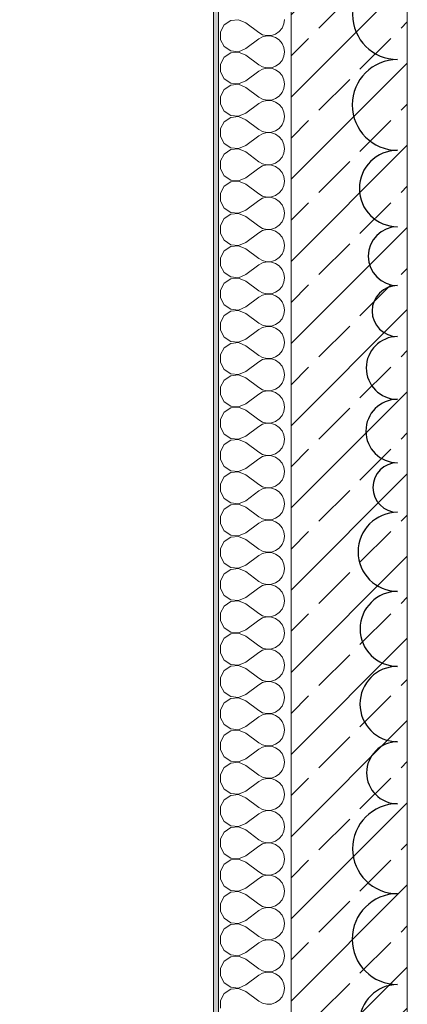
# Model space of a CAD drawing. Header units: metres. Extents: x -3.6 to 90.7, y -11.1 to 18.
# Tile 71 of 256: x -0.6 to 0.2, y 8.6 to 10.7. Entities that reach past the tile are written whole.
import ezdxf

# ---------------------------------------------------------------- set-up
doc = ezdxf.new("R2010")
doc.units = ezdxf.units.M
doc.header["$MEASUREMENT"] = 0
for name, color, linetype in [('152 - Bemaßung_ Beschriftung.Ausbau', 7, 'Continuous'), ('209 - Marker.Änderung', 7, 'Continuous'), ('603 - Struktur.Bodenplatte_ Decke Roh', 7, 'Continuous'), ('604 - Struktur.Wand Aussen', 7, 'Continuous')]:
    doc.layers.add(name, color=color, linetype=linetype)
doc.styles.add('ERSTELLTER_STIL_2', font='txt')
doc.dimstyles.new('ERSTELLTER_STIL__1', dxfattribs={"dimtxt": 0.1, "dimasz": 0.0532, "dimexe": 0.18, "dimexo": 0.0625, "dimgap": 0, "dimtad": 1, "dimzin": 0, "dimdsep": 46, "dimtxsty": 'ERSTELLTER_STIL_2', "dimblk": 'ARROWHEAD_2', "dimblk1": 'ARROWHEAD_2', "dimblk2": 'ARROWHEAD_2', "dimcen": 0.09, "dimse1": 1, "dimse2": 1, "dimclrd": 7, "dimclre": 7, "dimclrt": 7, "dimazin": 0, "dimtfac": 1, "dimtdec": 4, "dimtmove": 0, "dimatfit": 3, "dimfxl": 1, "dimtolj": 1, "dimtzin": 0, "dimarcsym": 0})

# ---------------------------------------------------------------- blocks, each defined once
blk = doc.blocks.new('*X144')
at = {"layer": '604 - Struktur.Wand Aussen', "color": 7, "linetype": 'Continuous', "lineweight": 5}
for p, q in [((-0.153, 10.6558), (-0.1607, 10.6415)), ((-0.1395, 10.6648), (-0.153, 10.6558)), ((-0.1233, 10.6663), (-0.1395, 10.6648)), ((-0.1083, 10.66), (-0.1233, 10.6663)), ((-0.1083, 10.66), (-0.0817, 10.64)), ((-0.0333, 10.6491), (-0.0296, 10.6576)), ((-0.0296, 10.6576), (-0.0283, 10.6667)), ((-0.1607, 10.6415), (-0.1607, 10.6252)), ((-0.0817, 10.64), (-0.0736, 10.6355)), ((-0.0736, 10.6355), (-0.0647, 10.6335)), ((-0.0647, 10.6335), (-0.0555, 10.6339)), ((-0.0555, 10.6339), (-0.0468, 10.6369)), ((-0.0468, 10.6369), (-0.0392, 10.6421)), ((-0.0392, 10.6421), (-0.0333, 10.6491)), ((-0.1607, 10.6252), (-0.153, 10.6109)), ((-0.1083, 10.6067), (-0.0817, 10.6267)), ((-0.0736, 10.6311), (-0.0817, 10.6267)), ((-0.0647, 10.6332), (-0.0736, 10.6311)), ((-0.0555, 10.6328), (-0.0647, 10.6332)), ((-0.0468, 10.6298), (-0.0555, 10.6328)), ((-0.0392, 10.6246), (-0.0468, 10.6298)), ((-0.0333, 10.6175), (-0.0392, 10.6246)), ((-0.0296, 10.6091), (-0.0333, 10.6175)), ((-0.153, 10.6109), (-0.1395, 10.6019)), ((-0.1395, 10.5981), (-0.153, 10.5891)), ((-0.1395, 10.6019), (-0.1233, 10.6004)), ((-0.1233, 10.5996), (-0.1395, 10.5981)), ((-0.1233, 10.6004), (-0.1083, 10.6067)), ((-0.1083, 10.5933), (-0.1233, 10.5996)), ((-0.1083, 10.5933), (-0.0817, 10.5733)), ((-0.0283, 10.6), (-0.0296, 10.6091)), ((-0.0296, 10.5909), (-0.0283, 10.6)), ((-0.153, 10.5891), (-0.1607, 10.5748)), ((-0.1607, 10.5748), (-0.1607, 10.5585)), ((-0.0817, 10.5733), (-0.0736, 10.5689)), ((-0.0468, 10.5702), (-0.0392, 10.5754)), ((-0.0392, 10.5754), (-0.0333, 10.5825)), ((-0.0333, 10.5825), (-0.0296, 10.5909)), ((-0.1607, 10.5585), (-0.153, 10.5442)), ((-0.1083, 10.54), (-0.0817, 10.56)), ((-0.0736, 10.5645), (-0.0817, 10.56)), ((-0.0736, 10.5689), (-0.0647, 10.5668)), ((-0.0647, 10.5665), (-0.0736, 10.5645)), ((-0.0647, 10.5668), (-0.0555, 10.5672)), ((-0.0555, 10.5661), (-0.0647, 10.5665)), ((-0.0555, 10.5672), (-0.0468, 10.5702)), ((-0.0468, 10.5631), (-0.0555, 10.5661)), ((-0.0392, 10.5579), (-0.0468, 10.5631)), ((-0.0333, 10.5509), (-0.0392, 10.5579)), ((-0.153, 10.5442), (-0.1395, 10.5352)), ((-0.1395, 10.5352), (-0.1233, 10.5337)), ((-0.1233, 10.533), (-0.1395, 10.5314)), ((-0.1233, 10.5337), (-0.1083, 10.54)), ((-0.1083, 10.5267), (-0.1233, 10.533)), ((-0.0296, 10.5424), (-0.0333, 10.5509)), ((-0.0283, 10.5333), (-0.0296, 10.5424)), ((-0.0296, 10.5242), (-0.0283, 10.5333)), ((-0.153, 10.5224), (-0.1607, 10.5081)), ((-0.1395, 10.5314), (-0.153, 10.5224)), ((-0.1083, 10.5267), (-0.0817, 10.5067)), ((-0.0392, 10.5087), (-0.0333, 10.5158)), ((-0.0333, 10.5158), (-0.0296, 10.5242)), ((-0.1607, 10.5081), (-0.1607, 10.4919)), ((-0.1607, 10.4919), (-0.153, 10.4776)), ((-0.1083, 10.4733), (-0.0817, 10.4933)), ((-0.0817, 10.5067), (-0.0736, 10.5022)), ((-0.0736, 10.4978), (-0.0817, 10.4933)), ((-0.0736, 10.5022), (-0.0647, 10.5001)), ((-0.0647, 10.4999), (-0.0736, 10.4978)), ((-0.0647, 10.5001), (-0.0555, 10.5006)), ((-0.0555, 10.4994), (-0.0647, 10.4999)), ((-0.0555, 10.5006), (-0.0468, 10.5035)), ((-0.0468, 10.4965), (-0.0555, 10.4994)), ((-0.0468, 10.5035), (-0.0392, 10.5087)), ((-0.0392, 10.4913), (-0.0468, 10.4965)), ((-0.0333, 10.4842), (-0.0392, 10.4913)), ((-0.153, 10.4776), (-0.1395, 10.4686)), ((-0.1233, 10.467), (-0.1083, 10.4733)), ((-0.0296, 10.4758), (-0.0333, 10.4842)), ((-0.0283, 10.4667), (-0.0296, 10.4758)), ((-0.153, 10.4558), (-0.1607, 10.4415)), ((-0.1395, 10.4648), (-0.153, 10.4558)), ((-0.1395, 10.4686), (-0.1233, 10.467)), ((-0.1233, 10.4663), (-0.1395, 10.4648)), ((-0.1083, 10.46), (-0.1233, 10.4663)), ((-0.1083, 10.46), (-0.0817, 10.44)), ((-0.0333, 10.4491), (-0.0296, 10.4576)), ((-0.0296, 10.4576), (-0.0283, 10.4667)), ((-0.1607, 10.4415), (-0.1607, 10.4252)), ((-0.0817, 10.44), (-0.0736, 10.4355)), ((-0.0736, 10.4311), (-0.0817, 10.4267)), ((-0.0736, 10.4355), (-0.0647, 10.4335)), ((-0.0647, 10.4332), (-0.0736, 10.4311)), ((-0.0647, 10.4335), (-0.0555, 10.4339)), ((-0.0555, 10.4328), (-0.0647, 10.4332)), ((-0.0555, 10.4339), (-0.0468, 10.4369)), ((-0.0468, 10.4298), (-0.0555, 10.4328)), ((-0.0468, 10.4369), (-0.0392, 10.4421)), ((-0.0392, 10.4421), (-0.0333, 10.4491)), ((-0.1607, 10.4252), (-0.153, 10.4109)), ((-0.153, 10.4109), (-0.1395, 10.4019)), ((-0.1083, 10.4067), (-0.0817, 10.4267)), ((-0.0392, 10.4246), (-0.0468, 10.4298)), ((-0.0333, 10.4175), (-0.0392, 10.4246)), ((-0.0296, 10.4091), (-0.0333, 10.4175)), ((-0.1395, 10.3981), (-0.153, 10.3891)), ((-0.1395, 10.4019), (-0.1233, 10.4004)), ((-0.1233, 10.3996), (-0.1395, 10.3981)), ((-0.1233, 10.4004), (-0.1083, 10.4067)), ((-0.1083, 10.3933), (-0.1233, 10.3996)), ((-0.1083, 10.3933), (-0.0817, 10.3733)), ((-0.0333, 10.3825), (-0.0296, 10.3909)), ((-0.0283, 10.4), (-0.0296, 10.4091)), ((-0.0296, 10.3909), (-0.0283, 10.4)), ((-0.153, 10.3891), (-0.1607, 10.3748)), ((-0.1607, 10.3748), (-0.1607, 10.3585)), ((-0.0817, 10.3733), (-0.0736, 10.3689)), ((-0.0555, 10.3672), (-0.0468, 10.3702)), ((-0.0468, 10.3702), (-0.0392, 10.3754)), ((-0.0392, 10.3754), (-0.0333, 10.3825)), ((-0.1607, 10.3585), (-0.153, 10.3442)), ((-0.1083, 10.34), (-0.0817, 10.36)), ((-0.0736, 10.3645), (-0.0817, 10.36)), ((-0.0736, 10.3689), (-0.0647, 10.3668)), ((-0.0647, 10.3665), (-0.0736, 10.3645)), ((-0.0647, 10.3668), (-0.0555, 10.3672)), ((-0.0555, 10.3661), (-0.0647, 10.3665)), ((-0.0468, 10.3631), (-0.0555, 10.3661)), ((-0.0392, 10.3579), (-0.0468, 10.3631)), ((-0.0333, 10.3509), (-0.0392, 10.3579)), ((-0.0296, 10.3424), (-0.0333, 10.3509)), ((-0.153, 10.3442), (-0.1395, 10.3352)), ((-0.1395, 10.3314), (-0.153, 10.3224)), ((-0.1395, 10.3352), (-0.1233, 10.3337)), ((-0.1233, 10.333), (-0.1395, 10.3314)), ((-0.1233, 10.3337), (-0.1083, 10.34)), ((-0.1083, 10.3267), (-0.1233, 10.333)), ((-0.0283, 10.3333), (-0.0296, 10.3424)), ((-0.0296, 10.3242), (-0.0283, 10.3333)), ((-0.153, 10.3224), (-0.1607, 10.3081)), ((-0.1607, 10.3081), (-0.1607, 10.2919)), ((-0.1083, 10.3267), (-0.0817, 10.3067)), ((-0.0468, 10.3035), (-0.0392, 10.3087)), ((-0.0392, 10.3087), (-0.0333, 10.3158)), ((-0.0333, 10.3158), (-0.0296, 10.3242)), ((-0.1607, 10.2919), (-0.153, 10.2776)), ((-0.1083, 10.2733), (-0.0817, 10.2933)), ((-0.0817, 10.3067), (-0.0736, 10.3022)), ((-0.0736, 10.2978), (-0.0817, 10.2933)), ((-0.0736, 10.3022), (-0.0647, 10.3001)), ((-0.0647, 10.2999), (-0.0736, 10.2978)), ((-0.0647, 10.3001), (-0.0555, 10.3006)), ((-0.0555, 10.2994), (-0.0647, 10.2999)), ((-0.0555, 10.3006), (-0.0468, 10.3035)), ((-0.0468, 10.2965), (-0.0555, 10.2994)), ((-0.0392, 10.2913), (-0.0468, 10.2965)), ((-0.0333, 10.2842), (-0.0392, 10.2913)), ((-0.153, 10.2776), (-0.1395, 10.2686)), ((-0.1395, 10.2686), (-0.1233, 10.267)), ((-0.1233, 10.267), (-0.1083, 10.2733)), ((-0.0296, 10.2758), (-0.0333, 10.2842)), ((-0.0283, 10.2667), (-0.0296, 10.2758)), ((-0.153, 10.2558), (-0.1607, 10.2415)), ((-0.1395, 10.2648), (-0.153, 10.2558)), ((-0.1233, 10.2663), (-0.1395, 10.2648)), ((-0.1083, 10.26), (-0.1233, 10.2663)), ((-0.1083, 10.26), (-0.0817, 10.24)), ((-0.0392, 10.2421), (-0.0333, 10.2491)), ((-0.0333, 10.2491), (-0.0296, 10.2576)), ((-0.0296, 10.2576), (-0.0283, 10.2667)), ((-0.1607, 10.2415), (-0.1607, 10.2252)), ((-0.0817, 10.24), (-0.0736, 10.2355)), ((-0.0736, 10.2311), (-0.0817, 10.2267)), ((-0.0736, 10.2355), (-0.0647, 10.2335)), ((-0.0647, 10.2332), (-0.0736, 10.2311)), ((-0.0647, 10.2335), (-0.0555, 10.2339)), ((-0.0555, 10.2328), (-0.0647, 10.2332)), ((-0.0555, 10.2339), (-0.0468, 10.2369)), ((-0.0468, 10.2298), (-0.0555, 10.2328)), ((-0.0468, 10.2369), (-0.0392, 10.2421)), ((-0.0392, 10.2246), (-0.0468, 10.2298)), ((-0.1607, 10.2252), (-0.153, 10.2109)), ((-0.153, 10.2109), (-0.1395, 10.2019)), ((-0.1233, 10.2004), (-0.1083, 10.2067)), ((-0.1083, 10.2067), (-0.0817, 10.2267)), ((-0.0333, 10.2175), (-0.0392, 10.2246)), ((-0.0296, 10.2091), (-0.0333, 10.2175)), ((-0.0283, 10.2), (-0.0296, 10.2091)), ((-0.153, 10.1891), (-0.1607, 10.1748)), ((-0.1395, 10.1981), (-0.153, 10.1891)), ((-0.1395, 10.2019), (-0.1233, 10.2004)), ((-0.1233, 10.1996), (-0.1395, 10.1981)), ((-0.1083, 10.1933), (-0.1233, 10.1996)), ((-0.1083, 10.1933), (-0.0817, 10.1733)), ((-0.0333, 10.1825), (-0.0296, 10.1909)), ((-0.0296, 10.1909), (-0.0283, 10.2)), ((-0.1607, 10.1748), (-0.1607, 10.1585)), ((-0.0817, 10.1733), (-0.0736, 10.1689)), ((-0.0736, 10.1689), (-0.0647, 10.1668)), ((-0.0647, 10.1665), (-0.0736, 10.1645)), ((-0.0647, 10.1668), (-0.0555, 10.1672)), ((-0.0555, 10.1661), (-0.0647, 10.1665)), ((-0.0555, 10.1672), (-0.0468, 10.1702)), ((-0.0468, 10.1631), (-0.0555, 10.1661)), ((-0.0468, 10.1702), (-0.0392, 10.1754)), ((-0.0392, 10.1754), (-0.0333, 10.1825)), ((-0.1607, 10.1585), (-0.153, 10.1442)), ((-0.1083, 10.14), (-0.0817, 10.16)), ((-0.0736, 10.1645), (-0.0817, 10.16)), ((-0.0392, 10.1579), (-0.0468, 10.1631)), ((-0.0333, 10.1509), (-0.0392, 10.1579)), ((-0.0296, 10.1424), (-0.0333, 10.1509)), ((-0.153, 10.1442), (-0.1395, 10.1352)), ((-0.1395, 10.1314), (-0.153, 10.1224)), ((-0.1395, 10.1352), (-0.1233, 10.1337)), ((-0.1233, 10.133), (-0.1395, 10.1314)), ((-0.1233, 10.1337), (-0.1083, 10.14)), ((-0.1083, 10.1267), (-0.1233, 10.133)), ((-0.1083, 10.1267), (-0.0817, 10.1067)), ((-0.0283, 10.1333), (-0.0296, 10.1424)), ((-0.0296, 10.1242), (-0.0283, 10.1333)), ((-0.153, 10.1224), (-0.1607, 10.1081)), ((-0.1607, 10.1081), (-0.1607, 10.0919)), ((-0.0817, 10.1067), (-0.0736, 10.1022)), ((-0.0468, 10.1035), (-0.0392, 10.1087)), ((-0.0392, 10.1087), (-0.0333, 10.1158)), ((-0.0333, 10.1158), (-0.0296, 10.1242)), ((-0.1607, 10.0919), (-0.153, 10.0776)), ((-0.1083, 10.0733), (-0.0817, 10.0933)), ((-0.0736, 10.0978), (-0.0817, 10.0933)), ((-0.0736, 10.1022), (-0.0647, 10.1001)), ((-0.0647, 10.0999), (-0.0736, 10.0978)), ((-0.0647, 10.1001), (-0.0555, 10.1006)), ((-0.0555, 10.0994), (-0.0647, 10.0999)), ((-0.0555, 10.1006), (-0.0468, 10.1035)), ((-0.0468, 10.0965), (-0.0555, 10.0994)), ((-0.0392, 10.0913), (-0.0468, 10.0965)), ((-0.0333, 10.0842), (-0.0392, 10.0913)), ((-0.153, 10.0776), (-0.1395, 10.0686)), ((-0.1395, 10.0648), (-0.153, 10.0558)), ((-0.1395, 10.0686), (-0.1233, 10.067)), ((-0.1233, 10.0663), (-0.1395, 10.0648)), ((-0.1233, 10.067), (-0.1083, 10.0733)), ((-0.1083, 10.06), (-0.1233, 10.0663)), ((-0.0296, 10.0758), (-0.0333, 10.0842)), ((-0.0283, 10.0667), (-0.0296, 10.0758)), ((-0.0296, 10.0576), (-0.0283, 10.0667)), ((-0.153, 10.0558), (-0.1607, 10.0415)), ((-0.1083, 10.06), (-0.0817, 10.04)), ((-0.0392, 10.0421), (-0.0333, 10.0491)), ((-0.0333, 10.0491), (-0.0296, 10.0576)), ((-0.1607, 10.0415), (-0.1607, 10.0252)), ((-0.1607, 10.0252), (-0.153, 10.0109)), ((-0.1083, 10.0067), (-0.0817, 10.0267)), ((-0.0817, 10.04), (-0.0736, 10.0355)), ((-0.0736, 10.0311), (-0.0817, 10.0267)), ((-0.0736, 10.0355), (-0.0647, 10.0335)), ((-0.0647, 10.0332), (-0.0736, 10.0311)), ((-0.0647, 10.0335), (-0.0555, 10.0339)), ((-0.0555, 10.0328), (-0.0647, 10.0332)), ((-0.0555, 10.0339), (-0.0468, 10.0369)), ((-0.0468, 10.0298), (-0.0555, 10.0328)), ((-0.0468, 10.0369), (-0.0392, 10.0421)), ((-0.0392, 10.0246), (-0.0468, 10.0298)), ((-0.0333, 10.0175), (-0.0392, 10.0246)), ((-0.153, 10.0109), (-0.1395, 10.0019)), ((-0.1233, 10.0004), (-0.1083, 10.0067)), ((-0.0296, 10.0091), (-0.0333, 10.0175)), ((-0.0283, 10), (-0.0296, 10.0091)), ((-0.153, 9.9891), (-0.1607, 9.9748)), ((-0.1395, 9.9981), (-0.153, 9.9891)), ((-0.1395, 10.0019), (-0.1233, 10.0004)), ((-0.1233, 9.9996), (-0.1395, 9.9981)), ((-0.1083, 9.9933), (-0.1233, 9.9996)), ((-0.1083, 9.9933), (-0.0817, 9.9733)), ((-0.0333, 9.9825), (-0.0296, 9.9909)), ((-0.0296, 9.9909), (-0.0283, 10)), ((-0.1607, 9.9748), (-0.1607, 9.9585)), ((-0.0817, 9.9733), (-0.0736, 9.9689)), ((-0.0736, 9.9645), (-0.0817, 9.96)), ((-0.0736, 9.9689), (-0.0647, 9.9668)), ((-0.0647, 9.9665), (-0.0736, 9.9645)), ((-0.0647, 9.9668), (-0.0555, 9.9672)), ((-0.0555, 9.9661), (-0.0647, 9.9665)), ((-0.0555, 9.9672), (-0.0468, 9.9702)), ((-0.0468, 9.9631), (-0.0555, 9.9661)), ((-0.0468, 9.9702), (-0.0392, 9.9754)), ((-0.0392, 9.9579), (-0.0468, 9.9631)), ((-0.0392, 9.9754), (-0.0333, 9.9825)), ((-0.1607, 9.9585), (-0.153, 9.9442)), ((-0.153, 9.9442), (-0.1395, 9.9352)), ((-0.1083, 9.94), (-0.0817, 9.96)), ((-0.0333, 9.9509), (-0.0392, 9.9579)), ((-0.0296, 9.9424), (-0.0333, 9.9509)), ((-0.0283, 9.9333), (-0.0296, 9.9424)), ((-0.153, 9.9224), (-0.1607, 9.9081)), ((-0.1395, 9.9314), (-0.153, 9.9224)), ((-0.1395, 9.9352), (-0.1233, 9.9337)), ((-0.1233, 9.933), (-0.1395, 9.9314)), ((-0.1233, 9.9337), (-0.1083, 9.94)), ((-0.1083, 9.9267), (-0.1233, 9.933)), ((-0.1083, 9.9267), (-0.0817, 9.9067)), ((-0.0333, 9.9158), (-0.0296, 9.9242)), ((-0.0296, 9.9242), (-0.0283, 9.9333)), ((-0.1607, 9.9081), (-0.1607, 9.8919)), ((-0.0817, 9.9067), (-0.0736, 9.9022)), ((-0.0736, 9.9022), (-0.0647, 9.9001)), ((-0.0555, 9.9006), (-0.0468, 9.9035)), ((-0.0468, 9.9035), (-0.0392, 9.9087)), ((-0.0392, 9.9087), (-0.0333, 9.9158)), ((-0.1607, 9.8919), (-0.153, 9.8776)), ((-0.1083, 9.8733), (-0.0817, 9.8933)), ((-0.0736, 9.8978), (-0.0817, 9.8933)), ((-0.0647, 9.8999), (-0.0736, 9.8978)), ((-0.0647, 9.9001), (-0.0555, 9.9006)), ((-0.0555, 9.8994), (-0.0647, 9.8999)), ((-0.0468, 9.8965), (-0.0555, 9.8994)), ((-0.0392, 9.8913), (-0.0468, 9.8965)), ((-0.0333, 9.8842), (-0.0392, 9.8913)), ((-0.0296, 9.8758), (-0.0333, 9.8842)), ((-0.153, 9.8776), (-0.1395, 9.8686)), ((-0.1395, 9.8648), (-0.153, 9.8558)), ((-0.1395, 9.8686), (-0.1233, 9.867)), ((-0.1233, 9.8663), (-0.1395, 9.8648)), ((-0.1233, 9.867), (-0.1083, 9.8733)), ((-0.1083, 9.86), (-0.1233, 9.8663)), ((-0.0283, 9.8667), (-0.0296, 9.8758)), ((-0.0296, 9.8576), (-0.0283, 9.8667)), ((-0.153, 9.8558), (-0.1607, 9.8415)), ((-0.1607, 9.8415), (-0.1607, 9.8252)), ((-0.1083, 9.86), (-0.0817, 9.84)), ((-0.0468, 9.8369), (-0.0392, 9.8421)), ((-0.0392, 9.8421), (-0.0333, 9.8491)), ((-0.0333, 9.8491), (-0.0296, 9.8576)), ((-0.1607, 9.8252), (-0.153, 9.8109)), ((-0.1083, 9.8067), (-0.0817, 9.8267)), ((-0.0817, 9.84), (-0.0736, 9.8355)), ((-0.0736, 9.8311), (-0.0817, 9.8267)), ((-0.0736, 9.8355), (-0.0647, 9.8335)), ((-0.0647, 9.8332), (-0.0736, 9.8311)), ((-0.0647, 9.8335), (-0.0555, 9.8339)), ((-0.0555, 9.8328), (-0.0647, 9.8332)), ((-0.0555, 9.8339), (-0.0468, 9.8369)), ((-0.0468, 9.8298), (-0.0555, 9.8328)), ((-0.0392, 9.8246), (-0.0468, 9.8298)), ((-0.0333, 9.8175), (-0.0392, 9.8246)), ((-0.153, 9.8109), (-0.1395, 9.8019)), ((-0.1395, 9.8019), (-0.1233, 9.8004)), ((-0.1233, 9.8004), (-0.1083, 9.8067)), ((-0.0296, 9.8091), (-0.0333, 9.8175)), ((-0.0283, 9.8), (-0.0296, 9.8091)), ((-0.0296, 9.7909), (-0.0283, 9.8)), ((-0.153, 9.7891), (-0.1607, 9.7748)), ((-0.1395, 9.7981), (-0.153, 9.7891)), ((-0.1233, 9.7996), (-0.1395, 9.7981)), ((-0.1083, 9.7933), (-0.1233, 9.7996)), ((-0.1083, 9.7933), (-0.0817, 9.7733)), ((-0.0392, 9.7754), (-0.0333, 9.7825)), ((-0.0333, 9.7825), (-0.0296, 9.7909)), ((-0.1607, 9.7748), (-0.1607, 9.7585)), ((-0.1083, 9.74), (-0.0817, 9.76)), ((-0.0817, 9.7733), (-0.0736, 9.7689)), ((-0.0736, 9.7645), (-0.0817, 9.76)), ((-0.0736, 9.7689), (-0.0647, 9.7668)), ((-0.0647, 9.7665), (-0.0736, 9.7645)), ((-0.0647, 9.7668), (-0.0555, 9.7672)), ((-0.0555, 9.7661), (-0.0647, 9.7665)), ((-0.0555, 9.7672), (-0.0468, 9.7702)), ((-0.0468, 9.7631), (-0.0555, 9.7661)), ((-0.0468, 9.7702), (-0.0392, 9.7754)), ((-0.0392, 9.7579), (-0.0468, 9.7631)), ((-0.1607, 9.7585), (-0.153, 9.7442)), ((-0.153, 9.7442), (-0.1395, 9.7352)), ((-0.1233, 9.7337), (-0.1083, 9.74)), ((-0.0333, 9.7509), (-0.0392, 9.7579)), ((-0.0296, 9.7424), (-0.0333, 9.7509)), ((-0.0283, 9.7333), (-0.0296, 9.7424)), ((-0.153, 9.7224), (-0.1607, 9.7081)), ((-0.1395, 9.7314), (-0.153, 9.7224)), ((-0.1395, 9.7352), (-0.1233, 9.7337)), ((-0.1233, 9.733), (-0.1395, 9.7314)), ((-0.1083, 9.7267), (-0.1233, 9.733)), ((-0.1083, 9.7267), (-0.0817, 9.7067)), ((-0.0333, 9.7158), (-0.0296, 9.7242)), ((-0.0296, 9.7242), (-0.0283, 9.7333)), ((-0.1607, 9.7081), (-0.1607, 9.6919)), ((-0.0817, 9.7067), (-0.0736, 9.7022)), ((-0.0736, 9.7022), (-0.0647, 9.7001)), ((-0.0647, 9.6999), (-0.0736, 9.6978)), ((-0.0647, 9.7001), (-0.0555, 9.7006)), ((-0.0555, 9.6994), (-0.0647, 9.6999)), ((-0.0555, 9.7006), (-0.0468, 9.7035)), ((-0.0468, 9.6965), (-0.0555, 9.6994)), ((-0.0468, 9.7035), (-0.0392, 9.7087)), ((-0.0392, 9.7087), (-0.0333, 9.7158)), ((-0.1607, 9.6919), (-0.153, 9.6776)), ((-0.1083, 9.6733), (-0.0817, 9.6933)), ((-0.0736, 9.6978), (-0.0817, 9.6933)), ((-0.0392, 9.6913), (-0.0468, 9.6965)), ((-0.0333, 9.6842), (-0.0392, 9.6913)), ((-0.0296, 9.6758), (-0.0333, 9.6842)), ((-0.153, 9.6776), (-0.1395, 9.6686)), ((-0.1395, 9.6648), (-0.153, 9.6558)), ((-0.1395, 9.6686), (-0.1233, 9.667)), ((-0.1233, 9.6663), (-0.1395, 9.6648)), ((-0.1233, 9.667), (-0.1083, 9.6733)), ((-0.1083, 9.66), (-0.1233, 9.6663)), ((-0.1083, 9.66), (-0.0817, 9.64)), ((-0.0333, 9.6491), (-0.0296, 9.6576)), ((-0.0283, 9.6667), (-0.0296, 9.6758)), ((-0.0296, 9.6576), (-0.0283, 9.6667)), ((-0.153, 9.6558), (-0.1607, 9.6415)), ((-0.1607, 9.6415), (-0.1607, 9.6252)), ((-0.0817, 9.64), (-0.0736, 9.6355)), ((-0.0468, 9.6369), (-0.0392, 9.6421)), ((-0.0392, 9.6421), (-0.0333, 9.6491)), ((-0.1607, 9.6252), (-0.153, 9.6109)), ((-0.1083, 9.6067), (-0.0817, 9.6267)), ((-0.0736, 9.6311), (-0.0817, 9.6267)), ((-0.0736, 9.6355), (-0.0647, 9.6335)), ((-0.0647, 9.6332), (-0.0736, 9.6311)), ((-0.0647, 9.6335), (-0.0555, 9.6339)), ((-0.0555, 9.6328), (-0.0647, 9.6332)), ((-0.0555, 9.6339), (-0.0468, 9.6369)), ((-0.0468, 9.6298), (-0.0555, 9.6328)), ((-0.0392, 9.6246), (-0.0468, 9.6298)), ((-0.0333, 9.6175), (-0.0392, 9.6246)), ((-0.0296, 9.6091), (-0.0333, 9.6175)), ((-0.153, 9.6109), (-0.1395, 9.6019)), ((-0.1395, 9.5981), (-0.153, 9.5891)), ((-0.1395, 9.6019), (-0.1233, 9.6004)), ((-0.1233, 9.5996), (-0.1395, 9.5981)), ((-0.1233, 9.6004), (-0.1083, 9.6067)), ((-0.1083, 9.5933), (-0.1233, 9.5996)), ((-0.0283, 9.6), (-0.0296, 9.6091)), ((-0.0296, 9.5909), (-0.0283, 9.6)), ((-0.153, 9.5891), (-0.1607, 9.5748)), ((-0.1083, 9.5933), (-0.0817, 9.5733)), ((-0.0392, 9.5754), (-0.0333, 9.5825)), ((-0.0333, 9.5825), (-0.0296, 9.5909)), ((-0.1607, 9.5748), (-0.1607, 9.5585)), ((-0.1607, 9.5585), (-0.153, 9.5442)), ((-0.1083, 9.54), (-0.0817, 9.56)), ((-0.0817, 9.5733), (-0.0736, 9.5689)), ((-0.0736, 9.5645), (-0.0817, 9.56)), ((-0.0736, 9.5689), (-0.0647, 9.5668)), ((-0.0647, 9.5665), (-0.0736, 9.5645)), ((-0.0647, 9.5668), (-0.0555, 9.5672)), ((-0.0555, 9.5661), (-0.0647, 9.5665)), ((-0.0555, 9.5672), (-0.0468, 9.5702)), ((-0.0468, 9.5631), (-0.0555, 9.5661)), ((-0.0468, 9.5702), (-0.0392, 9.5754)), ((-0.0392, 9.5579), (-0.0468, 9.5631)), ((-0.0333, 9.5509), (-0.0392, 9.5579)), ((-0.153, 9.5442), (-0.1395, 9.5352)), ((-0.1233, 9.5337), (-0.1083, 9.54)), ((-0.0296, 9.5424), (-0.0333, 9.5509)), ((-0.0283, 9.5333), (-0.0296, 9.5424)), ((-0.153, 9.5224), (-0.1607, 9.5081)), ((-0.1395, 9.5314), (-0.153, 9.5224)), ((-0.1395, 9.5352), (-0.1233, 9.5337)), ((-0.1233, 9.533), (-0.1395, 9.5314)), ((-0.1083, 9.5267), (-0.1233, 9.533)), ((-0.1083, 9.5267), (-0.0817, 9.5067)), ((-0.0392, 9.5087), (-0.0333, 9.5158)), ((-0.0333, 9.5158), (-0.0296, 9.5242)), ((-0.0296, 9.5242), (-0.0283, 9.5333)), ((-0.1607, 9.5081), (-0.1607, 9.4919)), ((-0.0817, 9.5067), (-0.0736, 9.5022)), ((-0.0736, 9.4978), (-0.0817, 9.4933)), ((-0.0736, 9.5022), (-0.0647, 9.5001)), ((-0.0647, 9.4999), (-0.0736, 9.4978)), ((-0.0647, 9.5001), (-0.0555, 9.5006)), ((-0.0555, 9.4994), (-0.0647, 9.4999)), ((-0.0555, 9.5006), (-0.0468, 9.5035)), ((-0.0468, 9.4965), (-0.0555, 9.4994)), ((-0.0468, 9.5035), (-0.0392, 9.5087)), ((-0.0392, 9.4913), (-0.0468, 9.4965)), ((-0.1607, 9.4919), (-0.153, 9.4776)), ((-0.153, 9.4776), (-0.1395, 9.4686)), ((-0.1083, 9.4733), (-0.0817, 9.4933)), ((-0.0333, 9.4842), (-0.0392, 9.4913)), ((-0.0296, 9.4758), (-0.0333, 9.4842)), ((-0.0283, 9.4667), (-0.0296, 9.4758)), ((-0.153, 9.4558), (-0.1607, 9.4415)), ((-0.1395, 9.4648), (-0.153, 9.4558)), ((-0.1395, 9.4686), (-0.1233, 9.467)), ((-0.1233, 9.4663), (-0.1395, 9.4648)), ((-0.1233, 9.467), (-0.1083, 9.4733)), ((-0.1083, 9.46), (-0.1233, 9.4663)), ((-0.1083, 9.46), (-0.0817, 9.44)), ((-0.0333, 9.4491), (-0.0296, 9.4576)), ((-0.0296, 9.4576), (-0.0283, 9.4667)), ((-0.1607, 9.4415), (-0.1607, 9.4252)), ((-0.0817, 9.44), (-0.0736, 9.4355)), ((-0.0736, 9.4355), (-0.0647, 9.4335)), ((-0.0647, 9.4335), (-0.0555, 9.4339)), ((-0.0555, 9.4339), (-0.0468, 9.4369)), ((-0.0468, 9.4369), (-0.0392, 9.4421)), ((-0.0392, 9.4421), (-0.0333, 9.4491)), ((-0.1607, 9.4252), (-0.153, 9.4109)), ((-0.1083, 9.4067), (-0.0817, 9.4267)), ((-0.0736, 9.4311), (-0.0817, 9.4267)), ((-0.0647, 9.4332), (-0.0736, 9.4311)), ((-0.0555, 9.4328), (-0.0647, 9.4332)), ((-0.0468, 9.4298), (-0.0555, 9.4328)), ((-0.0392, 9.4246), (-0.0468, 9.4298)), ((-0.0333, 9.4175), (-0.0392, 9.4246)), ((-0.0296, 9.4091), (-0.0333, 9.4175)), ((-0.153, 9.4109), (-0.1395, 9.4019)), ((-0.1395, 9.3981), (-0.153, 9.3891)), ((-0.1395, 9.4019), (-0.1233, 9.4004)), ((-0.1233, 9.3996), (-0.1395, 9.3981)), ((-0.1233, 9.4004), (-0.1083, 9.4067)), ((-0.1083, 9.3933), (-0.1233, 9.3996)), ((-0.1083, 9.3933), (-0.0817, 9.3733)), ((-0.0283, 9.4), (-0.0296, 9.4091)), ((-0.0296, 9.3909), (-0.0283, 9.4)), ((-0.153, 9.3891), (-0.1607, 9.3748)), ((-0.1607, 9.3748), (-0.1607, 9.3585)), ((-0.0817, 9.3733), (-0.0736, 9.3689)), ((-0.0468, 9.3702), (-0.0392, 9.3754)), ((-0.0392, 9.3754), (-0.0333, 9.3825)), ((-0.0333, 9.3825), (-0.0296, 9.3909)), ((-0.1607, 9.3585), (-0.153, 9.3442)), ((-0.1083, 9.34), (-0.0817, 9.36)), ((-0.0736, 9.3645), (-0.0817, 9.36)), ((-0.0736, 9.3689), (-0.0647, 9.3668)), ((-0.0647, 9.3665), (-0.0736, 9.3645)), ((-0.0647, 9.3668), (-0.0555, 9.3672)), ((-0.0555, 9.3661), (-0.0647, 9.3665)), ((-0.0555, 9.3672), (-0.0468, 9.3702)), ((-0.0468, 9.3631), (-0.0555, 9.3661)), ((-0.0392, 9.3579), (-0.0468, 9.3631)), ((-0.0333, 9.3509), (-0.0392, 9.3579)), ((-0.153, 9.3442), (-0.1395, 9.3352)), ((-0.1395, 9.3352), (-0.1233, 9.3337)), ((-0.1233, 9.333), (-0.1395, 9.3314)), ((-0.1233, 9.3337), (-0.1083, 9.34)), ((-0.1083, 9.3267), (-0.1233, 9.333)), ((-0.0296, 9.3424), (-0.0333, 9.3509)), ((-0.0283, 9.3333), (-0.0296, 9.3424)), ((-0.0296, 9.3242), (-0.0283, 9.3333)), ((-0.153, 9.3224), (-0.1607, 9.3081)), ((-0.1395, 9.3314), (-0.153, 9.3224)), ((-0.1083, 9.3267), (-0.0817, 9.3067)), ((-0.0392, 9.3087), (-0.0333, 9.3158)), ((-0.0333, 9.3158), (-0.0296, 9.3242)), ((-0.1607, 9.3081), (-0.1607, 9.2919)), ((-0.1607, 9.2919), (-0.153, 9.2776)), ((-0.1083, 9.2733), (-0.0817, 9.2933)), ((-0.0817, 9.3067), (-0.0736, 9.3022)), ((-0.0736, 9.2978), (-0.0817, 9.2933)), ((-0.0736, 9.3022), (-0.0647, 9.3001)), ((-0.0647, 9.2999), (-0.0736, 9.2978)), ((-0.0647, 9.3001), (-0.0555, 9.3006)), ((-0.0555, 9.2994), (-0.0647, 9.2999)), ((-0.0555, 9.3006), (-0.0468, 9.3035)), ((-0.0468, 9.2965), (-0.0555, 9.2994)), ((-0.0468, 9.3035), (-0.0392, 9.3087)), ((-0.0392, 9.2913), (-0.0468, 9.2965)), ((-0.153, 9.2776), (-0.1395, 9.2686)), ((-0.1233, 9.267), (-0.1083, 9.2733)), ((-0.0333, 9.2842), (-0.0392, 9.2913)), ((-0.0296, 9.2758), (-0.0333, 9.2842)), ((-0.0283, 9.2667), (-0.0296, 9.2758)), ((-0.153, 9.2558), (-0.1607, 9.2415)), ((-0.1395, 9.2648), (-0.153, 9.2558)), ((-0.1395, 9.2686), (-0.1233, 9.267)), ((-0.1233, 9.2663), (-0.1395, 9.2648)), ((-0.1083, 9.26), (-0.1233, 9.2663)), ((-0.1083, 9.26), (-0.0817, 9.24)), ((-0.0333, 9.2491), (-0.0296, 9.2576)), ((-0.0296, 9.2576), (-0.0283, 9.2667)), ((-0.1607, 9.2415), (-0.1607, 9.2252)), ((-0.0817, 9.24), (-0.0736, 9.2355)), ((-0.0736, 9.2311), (-0.0817, 9.2267)), ((-0.0736, 9.2355), (-0.0647, 9.2335)), ((-0.0647, 9.2332), (-0.0736, 9.2311)), ((-0.0647, 9.2335), (-0.0555, 9.2339)), ((-0.0555, 9.2328), (-0.0647, 9.2332)), ((-0.0555, 9.2339), (-0.0468, 9.2369)), ((-0.0468, 9.2298), (-0.0555, 9.2328)), ((-0.0468, 9.2369), (-0.0392, 9.2421)), ((-0.0392, 9.2421), (-0.0333, 9.2491)), ((-0.1607, 9.2252), (-0.153, 9.2109)), ((-0.153, 9.2109), (-0.1395, 9.2019)), ((-0.1083, 9.2067), (-0.0817, 9.2267)), ((-0.0392, 9.2246), (-0.0468, 9.2298)), ((-0.0333, 9.2175), (-0.0392, 9.2246)), ((-0.0296, 9.2091), (-0.0333, 9.2175)), ((-0.1395, 9.1981), (-0.153, 9.1891)), ((-0.1395, 9.2019), (-0.1233, 9.2004)), ((-0.1233, 9.1996), (-0.1395, 9.1981)), ((-0.1233, 9.2004), (-0.1083, 9.2067)), ((-0.1083, 9.1933), (-0.1233, 9.1996)), ((-0.1083, 9.1933), (-0.0817, 9.1733)), ((-0.0333, 9.1825), (-0.0296, 9.1909)), ((-0.0283, 9.2), (-0.0296, 9.2091)), ((-0.0296, 9.1909), (-0.0283, 9.2)), ((-0.153, 9.1891), (-0.1607, 9.1748)), ((-0.1607, 9.1748), (-0.1607, 9.1585)), ((-0.0817, 9.1733), (-0.0736, 9.1689)), ((-0.0555, 9.1672), (-0.0468, 9.1702)), ((-0.0468, 9.1702), (-0.0392, 9.1754)), ((-0.0392, 9.1754), (-0.0333, 9.1825)), ((-0.1607, 9.1585), (-0.153, 9.1442)), ((-0.1083, 9.14), (-0.0817, 9.16)), ((-0.0736, 9.1645), (-0.0817, 9.16)), ((-0.0736, 9.1689), (-0.0647, 9.1668)), ((-0.0647, 9.1665), (-0.0736, 9.1645)), ((-0.0647, 9.1668), (-0.0555, 9.1672)), ((-0.0555, 9.1661), (-0.0647, 9.1665)), ((-0.0468, 9.1631), (-0.0555, 9.1661)), ((-0.0392, 9.1579), (-0.0468, 9.1631)), ((-0.0333, 9.1509), (-0.0392, 9.1579)), ((-0.0296, 9.1424), (-0.0333, 9.1509)), ((-0.153, 9.1442), (-0.1395, 9.1352)), ((-0.1395, 9.1314), (-0.153, 9.1224)), ((-0.1395, 9.1352), (-0.1233, 9.1337)), ((-0.1233, 9.133), (-0.1395, 9.1314)), ((-0.1233, 9.1337), (-0.1083, 9.14)), ((-0.1083, 9.1267), (-0.1233, 9.133)), ((-0.0283, 9.1333), (-0.0296, 9.1424)), ((-0.0296, 9.1242), (-0.0283, 9.1333)), ((-0.153, 9.1224), (-0.1607, 9.1081)), ((-0.1083, 9.1267), (-0.0817, 9.1067)), ((-0.0468, 9.1035), (-0.0392, 9.1087)), ((-0.0392, 9.1087), (-0.0333, 9.1158)), ((-0.0333, 9.1158), (-0.0296, 9.1242)), ((-0.1607, 9.1081), (-0.1607, 9.0919)), ((-0.1607, 9.0919), (-0.153, 9.0776)), ((-0.1083, 9.0733), (-0.0817, 9.0933)), ((-0.0817, 9.1067), (-0.0736, 9.1022)), ((-0.0736, 9.0978), (-0.0817, 9.0933)), ((-0.0736, 9.1022), (-0.0647, 9.1001)), ((-0.0647, 9.0999), (-0.0736, 9.0978)), ((-0.0647, 9.1001), (-0.0555, 9.1006)), ((-0.0555, 9.0994), (-0.0647, 9.0999)), ((-0.0555, 9.1006), (-0.0468, 9.1035)), ((-0.0468, 9.0965), (-0.0555, 9.0994)), ((-0.0392, 9.0913), (-0.0468, 9.0965)), ((-0.0333, 9.0842), (-0.0392, 9.0913)), ((-0.153, 9.0776), (-0.1395, 9.0686)), ((-0.1395, 9.0686), (-0.1233, 9.067)), ((-0.1233, 9.067), (-0.1083, 9.0733)), ((-0.0296, 9.0758), (-0.0333, 9.0842)), ((-0.0283, 9.0667), (-0.0296, 9.0758)), ((-0.153, 9.0558), (-0.1607, 9.0415)), ((-0.1395, 9.0648), (-0.153, 9.0558)), ((-0.1233, 9.0663), (-0.1395, 9.0648)), ((-0.1083, 9.06), (-0.1233, 9.0663)), ((-0.1083, 9.06), (-0.0817, 9.04)), ((-0.0392, 9.0421), (-0.0333, 9.0491)), ((-0.0333, 9.0491), (-0.0296, 9.0576)), ((-0.0296, 9.0576), (-0.0283, 9.0667)), ((-0.1607, 9.0415), (-0.1607, 9.0252)), ((-0.0817, 9.04), (-0.0736, 9.0355)), ((-0.0736, 9.0311), (-0.0817, 9.0267)), ((-0.0736, 9.0355), (-0.0647, 9.0335)), ((-0.0647, 9.0332), (-0.0736, 9.0311)), ((-0.0647, 9.0335), (-0.0555, 9.0339)), ((-0.0555, 9.0328), (-0.0647, 9.0332)), ((-0.0555, 9.0339), (-0.0468, 9.0369)), ((-0.0468, 9.0298), (-0.0555, 9.0328)), ((-0.0468, 9.0369), (-0.0392, 9.0421)), ((-0.0392, 9.0246), (-0.0468, 9.0298)), ((-0.1607, 9.0252), (-0.153, 9.0109)), ((-0.153, 9.0109), (-0.1395, 9.0019)), ((-0.1083, 9.0067), (-0.0817, 9.0267)), ((-0.0333, 9.0175), (-0.0392, 9.0246)), ((-0.0296, 9.0091), (-0.0333, 9.0175)), ((-0.0283, 9), (-0.0296, 9.0091)), ((-0.153, 8.9891), (-0.1607, 8.9748)), ((-0.1395, 8.9981), (-0.153, 8.9891)), ((-0.1395, 9.0019), (-0.1233, 9.0004)), ((-0.1233, 8.9996), (-0.1395, 8.9981)), ((-0.1233, 9.0004), (-0.1083, 9.0067)), ((-0.1083, 8.9933), (-0.1233, 8.9996)), ((-0.1083, 8.9933), (-0.0817, 8.9733)), ((-0.0333, 8.9825), (-0.0296, 8.9909)), ((-0.0296, 8.9909), (-0.0283, 9)), ((-0.1607, 8.9748), (-0.1607, 8.9585)), ((-0.0817, 8.9733), (-0.0736, 8.9689)), ((-0.0736, 8.9689), (-0.0647, 8.9668)), ((-0.0647, 8.9665), (-0.0736, 8.9645)), ((-0.0647, 8.9668), (-0.0555, 8.9672)), ((-0.0555, 8.9661), (-0.0647, 8.9665)), ((-0.0555, 8.9672), (-0.0468, 8.9702)), ((-0.0468, 8.9702), (-0.0392, 8.9754)), ((-0.0392, 8.9754), (-0.0333, 8.9825)), ((-0.1607, 8.9585), (-0.153, 8.9442)), ((-0.1083, 8.94), (-0.0817, 8.96)), ((-0.0736, 8.9645), (-0.0817, 8.96)), ((-0.0468, 8.9631), (-0.0555, 8.9661)), ((-0.0392, 8.9579), (-0.0468, 8.9631)), ((-0.0333, 8.9509), (-0.0392, 8.9579)), ((-0.0296, 8.9424), (-0.0333, 8.9509)), ((-0.153, 8.9442), (-0.1395, 8.9352)), ((-0.1395, 8.9314), (-0.153, 8.9224)), ((-0.1395, 8.9352), (-0.1233, 8.9337)), ((-0.1233, 8.933), (-0.1395, 8.9314)), ((-0.1233, 8.9337), (-0.1083, 8.94)), ((-0.1083, 8.9267), (-0.1233, 8.933)), ((-0.1083, 8.9267), (-0.0817, 8.9067)), ((-0.0283, 8.9333), (-0.0296, 8.9424)), ((-0.0296, 8.9242), (-0.0283, 8.9333)), ((-0.153, 8.9224), (-0.1607, 8.9081)), ((-0.1607, 8.9081), (-0.1607, 8.8919)), ((-0.0817, 8.9067), (-0.0736, 8.9022)), ((-0.0468, 8.9035), (-0.0392, 8.9087)), ((-0.0392, 8.9087), (-0.0333, 8.9158)), ((-0.0333, 8.9158), (-0.0296, 8.9242)), ((-0.1607, 8.8919), (-0.153, 8.8776)), ((-0.1083, 8.8733), (-0.0817, 8.8933)), ((-0.0736, 8.8978), (-0.0817, 8.8933)), ((-0.0736, 8.9022), (-0.0647, 8.9001)), ((-0.0647, 8.8999), (-0.0736, 8.8978)), ((-0.0647, 8.9001), (-0.0555, 8.9006)), ((-0.0555, 8.8994), (-0.0647, 8.8999)), ((-0.0555, 8.9006), (-0.0468, 8.9035)), ((-0.0468, 8.8965), (-0.0555, 8.8994)), ((-0.0392, 8.8913), (-0.0468, 8.8965)), ((-0.0333, 8.8842), (-0.0392, 8.8913)), ((-0.153, 8.8776), (-0.1395, 8.8686)), ((-0.1395, 8.8648), (-0.153, 8.8558)), ((-0.1395, 8.8686), (-0.1233, 8.867)), ((-0.1233, 8.8663), (-0.1395, 8.8648)), ((-0.1233, 8.867), (-0.1083, 8.8733)), ((-0.1083, 8.86), (-0.1233, 8.8663)), ((-0.0296, 8.8758), (-0.0333, 8.8842)), ((-0.0283, 8.8667), (-0.0296, 8.8758)), ((-0.0296, 8.8576), (-0.0283, 8.8667)), ((-0.153, 8.8558), (-0.1607, 8.8415)), ((-0.1083, 8.86), (-0.0817, 8.84)), ((-0.0392, 8.8421), (-0.0333, 8.8491)), ((-0.0333, 8.8491), (-0.0296, 8.8576)), ((-0.1607, 8.8415), (-0.1607, 8.8252)), ((-0.1607, 8.8252), (-0.153, 8.8109)), ((-0.1083, 8.8067), (-0.0817, 8.8267)), ((-0.0817, 8.84), (-0.0736, 8.8355)), ((-0.0736, 8.8311), (-0.0817, 8.8267)), ((-0.0736, 8.8355), (-0.0647, 8.8335)), ((-0.0647, 8.8332), (-0.0736, 8.8311)), ((-0.0647, 8.8335), (-0.0555, 8.8339)), ((-0.0555, 8.8328), (-0.0647, 8.8332)), ((-0.0555, 8.8339), (-0.0468, 8.8369)), ((-0.0468, 8.8298), (-0.0555, 8.8328)), ((-0.0468, 8.8369), (-0.0392, 8.8421)), ((-0.0392, 8.8246), (-0.0468, 8.8298)), ((-0.0333, 8.8175), (-0.0392, 8.8246)), ((-0.153, 8.8109), (-0.1395, 8.8019)), ((-0.1233, 8.8004), (-0.1083, 8.8067)), ((-0.0296, 8.8091), (-0.0333, 8.8175)), ((-0.0283, 8.8), (-0.0296, 8.8091)), ((-0.153, 8.7891), (-0.1607, 8.7748)), ((-0.1395, 8.7981), (-0.153, 8.7891)), ((-0.1395, 8.8019), (-0.1233, 8.8004)), ((-0.1233, 8.7996), (-0.1395, 8.7981)), ((-0.1083, 8.7933), (-0.1233, 8.7996)), ((-0.1083, 8.7933), (-0.0817, 8.7733)), ((-0.0333, 8.7825), (-0.0296, 8.7909)), ((-0.0296, 8.7909), (-0.0283, 8.8)), ((-0.1607, 8.7748), (-0.1607, 8.7585)), ((-0.0817, 8.7733), (-0.0736, 8.7689)), ((-0.0736, 8.7645), (-0.0817, 8.76)), ((-0.0736, 8.7689), (-0.0647, 8.7668)), ((-0.0647, 8.7665), (-0.0736, 8.7645)), ((-0.0647, 8.7668), (-0.0555, 8.7672)), ((-0.0555, 8.7661), (-0.0647, 8.7665)), ((-0.0555, 8.7672), (-0.0468, 8.7702)), ((-0.0468, 8.7631), (-0.0555, 8.7661)), ((-0.0468, 8.7702), (-0.0392, 8.7754)), ((-0.0392, 8.7579), (-0.0468, 8.7631)), ((-0.0392, 8.7754), (-0.0333, 8.7825)), ((-0.1607, 8.7585), (-0.153, 8.7442)), ((-0.153, 8.7442), (-0.1395, 8.7352)), ((-0.1083, 8.74), (-0.0817, 8.76)), ((-0.0333, 8.7509), (-0.0392, 8.7579)), ((-0.0296, 8.7424), (-0.0333, 8.7509)), ((-0.153, 8.7224), (-0.1607, 8.7081)), ((-0.1395, 8.7314), (-0.153, 8.7224)), ((-0.1395, 8.7352), (-0.1233, 8.7337)), ((-0.1233, 8.733), (-0.1395, 8.7314)), ((-0.1233, 8.7337), (-0.1083, 8.74)), ((-0.1083, 8.7267), (-0.1233, 8.733)), ((-0.1083, 8.7267), (-0.0817, 8.7067)), ((-0.0333, 8.7158), (-0.0296, 8.7242)), ((-0.0283, 8.7333), (-0.0296, 8.7424)), ((-0.0296, 8.7242), (-0.0283, 8.7333)), ((-0.1607, 8.7081), (-0.1607, 8.6919)), ((-0.0817, 8.7067), (-0.0736, 8.7022)), ((-0.0736, 8.7022), (-0.0647, 8.7001)), ((-0.0555, 8.7006), (-0.0468, 8.7035)), ((-0.0468, 8.7035), (-0.0392, 8.7087)), ((-0.0392, 8.7087), (-0.0333, 8.7158)), ((-0.1607, 8.6919), (-0.153, 8.6776)), ((-0.1083, 8.6733), (-0.0817, 8.6933)), ((-0.0736, 8.6978), (-0.0817, 8.6933)), ((-0.0647, 8.6999), (-0.0736, 8.6978)), ((-0.0647, 8.7001), (-0.0555, 8.7006)), ((-0.0555, 8.6994), (-0.0647, 8.6999)), ((-0.0468, 8.6965), (-0.0555, 8.6994)), ((-0.0392, 8.6913), (-0.0468, 8.6965)), ((-0.0333, 8.6842), (-0.0392, 8.6913)), ((-0.0296, 8.6758), (-0.0333, 8.6842)), ((-0.153, 8.6776), (-0.1395, 8.6686)), ((-0.1395, 8.6648), (-0.153, 8.6558)), ((-0.1395, 8.6686), (-0.1233, 8.667)), ((-0.1233, 8.6663), (-0.1395, 8.6648)), ((-0.1233, 8.667), (-0.1083, 8.6733)), ((-0.1083, 8.66), (-0.1233, 8.6663)), ((-0.0283, 8.6667), (-0.0296, 8.6758)), ((-0.0296, 8.6576), (-0.0283, 8.6667)), ((-0.153, 8.6558), (-0.1607, 8.6415)), ((-0.1607, 8.6415), (-0.1607, 8.6252)), ((-0.1083, 8.66), (-0.0817, 8.64)), ((-0.0468, 8.6369), (-0.0392, 8.6421)), ((-0.0392, 8.6421), (-0.0333, 8.6491)), ((-0.0333, 8.6491), (-0.0296, 8.6576)), ((-0.0817, 8.64), (-0.0736, 8.6355)), ((-0.0736, 8.6355), (-0.0647, 8.6335)), ((-0.0647, 8.6335), (-0.0555, 8.6339)), ((-0.0555, 8.6339), (-0.0468, 8.6369))]:
    blk.add_line(p, q, dxfattribs=at)
blk = doc.blocks.new('*D350')
at = {"layer": '152 - Bemaßung_ Beschriftung.Ausbau', "color": 7, "linetype": 'Continuous', "lineweight": 5}
for p, q in [((-1.21, 13.7152), (-1.14, 13.6748)), ((-1.1225, 13.695), (-1.2275, 13.695)), ((-1.175, 7.895), (-1.175, 13.695)), ((-1.21, 7.9152), (-1.14, 7.8748)), ((-1.1225, 7.895), (-1.2275, 7.895))]:
    blk.add_line(p, q, dxfattribs=at)
at = {"layer": '152 - Bemaßung_ Beschriftung.Ausbau', "color": 7, "lineweight": 5, "insert": (-1.195, 10.662), "char_height": 0.1, "attachment_point": 7, "rotation": 90, "style": 'ERSTELLTER_STIL_2'}
blk.add_mtext('\\A1;{\\pql;\\fArial|b0|i0|c0|p38;5,80}', dxfattribs=at)
blk = doc.blocks.new('ARROWHEAD_2')
at = {"color": 0, "linetype": 'Continuous', "lineweight": 0}
for p, q in [((-0.378, -0.655), (0.378, 0.655)), ((0, 0), (-1, 0))]:
    blk.add_line(p, q, dxfattribs=at)
blk = doc.blocks.new('*D359')
at = {"layer": '152 - Bemaßung_ Beschriftung.Ausbau', "color": 7, "linetype": 'Continuous', "lineweight": 5}
for p, q in [((-1.71, 13.4752), (-1.64, 13.4348)), ((-1.6225, 13.455), (-1.7275, 13.455)), ((-1.675, 8.25), (-1.675, 13.455)), ((-1.71, 8.2702), (-1.64, 8.2298)), ((-1.6225, 8.25), (-1.7275, 8.25))]:
    blk.add_line(p, q, dxfattribs=at)
at = {"layer": '152 - Bemaßung_ Beschriftung.Ausbau', "color": 7, "lineweight": 5, "insert": (-1.6756, 10.6944), "char_height": 0.1, "attachment_point": 7, "rotation": 90, "style": 'ERSTELLTER_STIL_2'}
blk.add_mtext('\\A1;{\\pql;\\fArial|b0|i0|c0|p38;5,20\\fArial|b0|i0|c0|p38;\\A1{\\H.66x;\\S5^  ;}}', dxfattribs=at)
blk = doc.blocks.new('*D370')
at = {"layer": '152 - Bemaßung_ Beschriftung.Ausbau', "color": 7, "linetype": 'Continuous', "lineweight": 5}
for p, q in [((-2.21, 13.0202), (-2.14, 12.9798)), ((-2.1225, 13), (-2.2275, 13)), ((-2.175, 8.5), (-2.175, 13)), ((-2.21, 8.5202), (-2.14, 8.4798)), ((-2.1225, 8.5), (-2.2275, 8.5))]:
    blk.add_line(p, q, dxfattribs=at)
at = {"layer": '152 - Bemaßung_ Beschriftung.Ausbau', "color": 7, "lineweight": 5, "insert": (-2.195, 10.617), "char_height": 0.1, "attachment_point": 7, "rotation": 90, "style": 'ERSTELLTER_STIL_2'}
blk.add_mtext('\\A1;{\\pql;\\fArial|b0|i0|c0|p38;4,50}', dxfattribs=at)
blk = doc.blocks.new('*D375')
at = {"layer": '152 - Bemaßung_ Beschriftung.Ausbau', "color": 7, "linetype": 'Continuous', "lineweight": 5}
for p, q in [((-2.675, 13.845), (-2.675, 13.8792)), ((-2.64, 13.8248), (-2.71, 13.8652)), ((-2.6225, 13.845), (-2.7275, 13.845)), ((-2.675, -0.145), (-2.675, 13.845)), ((-2.71, -0.1248), (-2.64, -0.1652)), ((-2.6225, -0.145), (-2.7275, -0.145)), ((-2.675, -0.1792), (-2.675, -0.145))]:
    blk.add_line(p, q, dxfattribs=at)
at = {"layer": '152 - Bemaßung_ Beschriftung.Ausbau', "color": 7, "lineweight": 5, "insert": (-2.695, 6.679), "char_height": 0.1, "attachment_point": 7, "rotation": 90, "style": 'ERSTELLTER_STIL_2'}
blk.add_mtext('\\A1;{\\pql;\\fArial|b0|i0|c0|p38;13,99}', dxfattribs=at)

msp = doc.modelspace()

# ---------------------------------------------------------------- hatches: boundary and pattern name
at = {"layer": '604 - Struktur.Wand Aussen', "linetype": 'Continuous', "lineweight": 0, "true_color": 0x000000}
h = msp.add_hatch(dxfattribs=at)
h.set_pattern_fill('Verputz_0001', color=18, style=0, pattern_type=2)
h.set_pattern_definition([(0, (0, 0), (0, 0.08660254), [0, -0.05]), (0, (0.025, 0.0433), (0, 0.08660254), [0, -0.05])])
h.paths.add_polyline_path([(-0.175, 13.845), (-0.175, 7.895), (-0.165, 7.895), (-0.165, 13.845)])
h = msp.add_hatch(dxfattribs=at)
h.set_pattern_fill('Beton__Stahlbeton_0001', color=18, style=0, pattern_type=2)
h.set_pattern_definition([(45, (0, 0), (-0.0848528, 0.0848528), []), (45, (-0.04243, 0.04243), (-0.0848528, 0.0848528), [0.09, -0.03])])
h.paths.add_polyline_path([(-0.015, 13.455), (-0.015, 7.895), (0.105, 7.895), (0.175, 7.895), (0.225, 7.895), (0.225, 13.455)])

# ---------------------------------------------------------------- linework, layer by layer
at = {"layer": '209 - Marker.Änderung', "color": 1, "linetype": 'Continuous', "lineweight": 25}
for centre, radius in [((0.205, 10.6771), 0.0929), ((0.205, 10.4905), 0.0937), ((0.205, 10.3179), 0.0789), ((0.205, 10.1782), 0.0608), ((0.205, 10.0648), 0.0526), ((0.205, 9.9474), 0.0648), ((0.205, 9.8171), 0.0655), ((0.205, 9.7005), 0.0511), ((0.205, 9.5677), 0.0817), ((0.205, 9.4086), 0.0774), ((0.205, 9.2534), 0.0778), ((0.205, 9.1115), 0.064), ((0.205, 8.9546), 0.0929), ((0.205, 8.7679), 0.0938), ((0.205, 8.5956), 0.0785)]:
    msp.add_arc(centre, radius, 90, 270, dxfattribs=at)
at = {"layer": '603 - Struktur.Bodenplatte_ Decke Roh', "color": 7, "linetype": 'Continuous', "lineweight": 18, "flags": 128}
msp.add_lwpolyline([(47.48, 13.695), (14.78, 13.695), (14.78, 13.455), (14.78, 13), (14.84, 13), (14.84, 8.585), (13.03, 8.585), (13.03, 8.725), (11.41, 8.725), (11.41, 13), (11.48, 13), (11.48, 13.455), (11.48, 13.695), (-0.015, 13.695), (-0.015, 0.005), (62.275, 0.005)], dxfattribs=at)
at = {"layer": '604 - Struktur.Wand Aussen', "color": 7, "linetype": 'Continuous', "lineweight": 5}
msp.add_line((-0.165, 13.705), (-0.165, 7.895), dxfattribs=at)
at = {"layer": '604 - Struktur.Wand Aussen', "color": 7, "linetype": 'Continuous', "lineweight": 13}
for p, q in [((-0.015, 13.455), (-0.015, 7.895)), ((0.225, 8.51), (0.225, 13.445))]:
    msp.add_line(p, q, dxfattribs=at)
at = {"layer": '604 - Struktur.Wand Aussen', "color": 7, "linetype": 'Continuous', "lineweight": 5, "flags": 128}
msp.add_lwpolyline([(-0.175, 13.845), (-0.175, 7.895)], dxfattribs=at)

# ---------------------------------------------------------------- block references
at = {"layer": '604 - Struktur.Wand Aussen', "color": 7, "lineweight": 18}
msp.add_blockref('*X144', (0, 0), dxfattribs=at)

# ---------------------------------------------------------------- dimensions: what is measured, and where the dimension line sits
at = {"layer": '152 - Bemaßung_ Beschriftung.Ausbau', "color": 7, "linetype": 'Continuous', "lineweight": 5}
for base, p1, p2, picture, middle in [((-2.675, 13.845), (-0.165, -0.145), (-0.165, 13.845), '*D375', (-2.745, 6.847)), ((-1.175, 13.695), (0.105, 7.895), (-0.015, 13.695), '*D350', (-1.245, 10.7919)), ((-1.675, 13.455), (2.3649819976, 8.25), (0.225, 13.455), '*D359', (-1.7450000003, 10.9593704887)), ((-2.175, 13), (0.68, 8.5), (0.68, 13), '*D370', (-2.245, 10.7468))]:
    dim = msp.add_linear_dim(base=base, p1=p1, p2=p2, angle=90, dimstyle='ERSTELLTER_STIL__1', dxfattribs=at)
    dim.commit()
    dim.dimension.update_dxf_attribs({"geometry": picture, "text_midpoint": middle, "dimtype": 160, "text_rotation": 90})

doc.saveas('drawing.dxf')
